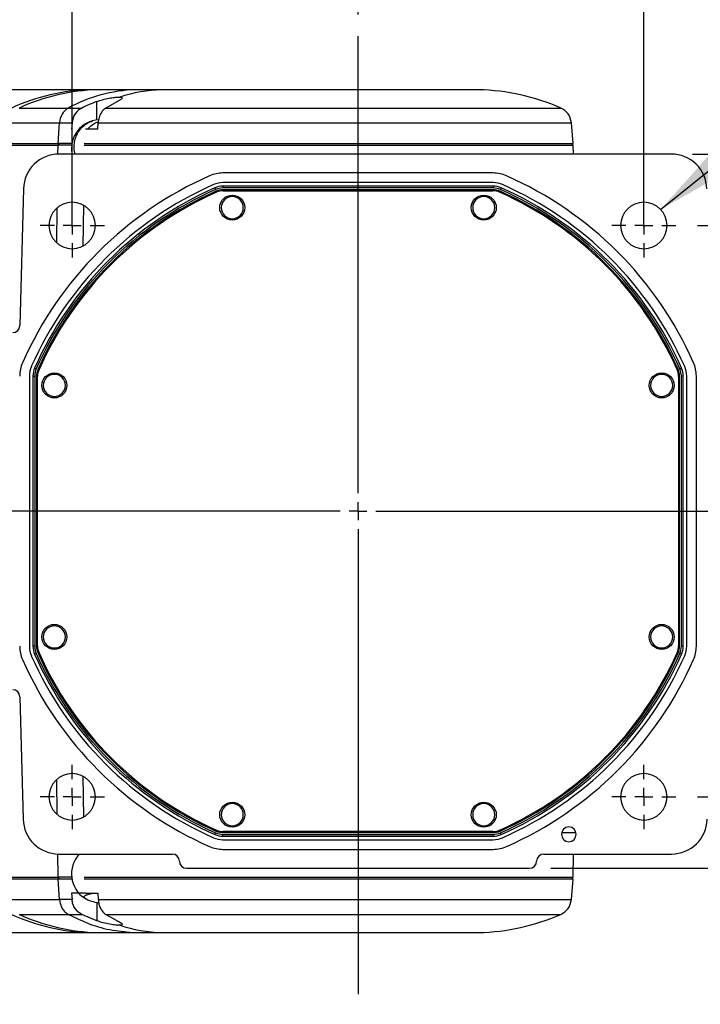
# Model space of a CAD drawing. Extents: x 0 to 841, y 0 to 594.
# Tile 15 of 142: x 323 to 354, y 39 to 85. Entities that reach past the tile are written whole.
import ezdxf

# ---------------------------------------------------------------- set-up
doc = ezdxf.new("R2010")
doc.units = 0
doc.layers.get('0').update_dxf_attribs({"linetype": 'CONTINUOUS'})
doc.styles.add('SLDTEXTSTYLE0', font='TXT', dxfattribs={"width": 0.75})
doc.styles.add('SLDTEXTSTYLE2', font='TXT', dxfattribs={"width": 0.7})
doc.styles.add('SLDTEXTSTYLE3', font='TXT', dxfattribs={"width": 0.6875})
doc.dimstyles.new('SLDDIMSTYLE0', dxfattribs={"dimtxt": 3.5, "dimasz": 3.556, "dimexe": 0, "dimexo": 0.0625, "dimgap": 0.875, "dimtad": 1, "dimlfac": 6, "dimrnd": 1e-09, "dimzin": 12, "dimtxsty": 'SLDTEXTSTYLE0', "dimsah": 1, "dimcen": 0.09, "dimazin": 3, "dimtfac": 1, "dimtmove": 0, "dimatfit": 3, "dimtolj": 1, "dimtzin": 12})
doc.dimstyles.new('SLDDIMSTYLE1', dxfattribs={"dimtxt": 3.5, "dimasz": 3.556, "dimexe": 0, "dimexo": 0.0625, "dimgap": 0.875, "dimtad": 1, "dimdec": 1, "dimlfac": 6, "dimrnd": 1e-09, "dimzin": 12, "dimtxsty": 'SLDTEXTSTYLE0', "dimsah": 1, "dimcen": 0.09, "dimazin": 3, "dimtfac": 1, "dimtdec": 1, "dimtofl": 0, "dimtmove": 0, "dimatfit": 3, "dimtolj": 1, "dimtzin": 12})
doc.dimstyles.new('SLDDIMSTYLE10', dxfattribs={"dimtxt": 3.5, "dimasz": 3.556, "dimexe": 0, "dimexo": 0.0625, "dimgap": 0.875, "dimtad": 1, "dimlfac": 6, "dimrnd": 1e-09, "dimzin": 12, "dimtxsty": 'SLDTEXTSTYLE0', "dimsah": 1, "dimcen": 0.09, "dimazin": 3, "dimtol": 1, "dimtp": 0.05, "dimtm": 0.05, "dimtfac": 1, "dimtofl": 0, "dimtmove": 0, "dimatfit": 3, "dimtolj": 1})
doc.dimstyles.new('SLDDIMSTYLE16', dxfattribs={"dimtxt": 3.5, "dimasz": 3.556, "dimexe": 0, "dimexo": 0.0625, "dimgap": 0.875, "dimtad": 1, "dimlfac": 2.5, "dimrnd": 1e-09, "dimzin": 12, "dimtxsty": 'SLDTEXTSTYLE0', "dimblk1": 'NONE', "dimblk2": 'NONE', "dimsah": 1, "dimcen": 0, "dimazin": 3, "dimtol": 1, "dimtp": 0.018, "dimtfac": 1, "dimtdec": 3, "dimtmove": 0, "dimatfit": 3, "dimtolj": 1})
doc.dimstyles.new('SLDDIMSTYLE17', dxfattribs={"dimtxt": 3.5, "dimasz": 3.556, "dimexe": 0, "dimexo": 0.0625, "dimgap": 0.875, "dimtad": 1, "dimlfac": 2.5, "dimrnd": 1e-09, "dimzin": 12, "dimtxsty": 'SLDTEXTSTYLE0', "dimblk1": 'NONE', "dimblk2": 'NONE', "dimsah": 1, "dimcen": 0, "dimazin": 3, "dimtol": 1, "dimtp": 0.012, "dimtfac": 1, "dimtdec": 3, "dimtmove": 0, "dimatfit": 3, "dimtolj": 1})
doc.dimstyles.new('SLDDIMSTYLE18', dxfattribs={"dimtxt": 3.5, "dimasz": 3.556, "dimexe": 0, "dimexo": 0.0625, "dimgap": 0.875, "dimtad": 1, "dimlfac": 2.5, "dimrnd": 1e-09, "dimzin": 12, "dimtxsty": 'SLDTEXTSTYLE0', "dimblk1": 'NONE', "dimblk2": 'NONE', "dimsah": 1, "dimcen": 0, "dimazin": 3, "dimtol": 1, "dimtp": 0.01, "dimtfac": 1, "dimtmove": 0, "dimatfit": 3, "dimtolj": 1})
doc.dimstyles.new('SLDDIMSTYLE2', dxfattribs={"dimtxt": 3.5, "dimasz": 3.556, "dimexe": 0, "dimexo": 0.0625, "dimgap": 0.875, "dimtad": 1, "dimlfac": 6, "dimrnd": 1e-09, "dimzin": 12, "dimtxsty": 'SLDTEXTSTYLE0', "dimsah": 1, "dimcen": 0.09, "dimazin": 3, "dimtfac": 1, "dimtofl": 0, "dimtmove": 0, "dimatfit": 3, "dimtolj": 1, "dimtzin": 12})
doc.dimstyles.new('SLDDIMSTYLE8', dxfattribs={"dimtxt": 0, "dimasz": 3.556, "dimexe": 0, "dimexo": 0.0625, "dimgap": 0, "dimtad": 0, "dimtih": 1, "dimtoh": 1, "dimdec": 0, "dimrnd": 1e-09, "dimzin": 0, "dimtxsty": 'STANDARD', "dimsah": 1, "dimcen": 0.09, "dimazin": 3, "dimtfac": 3.556, "dimtdec": 0, "dimtofl": 0, "dimtmove": 0, "dimatfit": 3, "dimtolj": 1, "dimtzin": 0})

# ---------------------------------------------------------------- blocks, each defined once
blk = doc.blocks.new('_D_55')
at = {"color": 7, "linetype": 'CONTINUOUS'}
for p, q in [((324.971, 75.22), (324.971, 95.661)), ((351.638, 75.22), (351.638, 95.661)), ((324.971, 94.661), (351.638, 94.661))]:
    blk.add_line(p, q, dxfattribs=at)
for points in [[(324.971, 94.661), (328.527, 94.28), (328.527, 95.042)], [(351.638, 94.661), (348.082, 95.042), (348.082, 94.28)]]:
    blk.add_solid(points, dxfattribs=at)
at = {"color": 7, "linetype": 'CONTINUOUS', "insert": (334.18, 99.172, 101.892), "char_height": 3.5, "attachment_point": 1, "style": 'SLDTEXTSTYLE0'}
blk.add_mtext('160', dxfattribs=at)
blk = doc.blocks.new('_D_56')
at = {"color": 7, "linetype": 'CONTINUOUS'}
for p, q in [((321.638, 70.97), (321.638, 95.661)), ((324.971, 77.803), (324.971, 95.661)), ((321.638, 94.661), (314.005, 94.661)), ((321.638, 94.661), (324.971, 94.661)), ((324.971, 94.661), (331.321, 94.661))]:
    blk.add_line(p, q, dxfattribs=at)
for points in [[(321.638, 94.661), (318.082, 95.042), (318.082, 94.28)], [(324.971, 94.661), (328.527, 94.28), (328.527, 95.042)]]:
    blk.add_solid(points, dxfattribs=at)
at = {"color": 7, "linetype": 'CONTINUOUS', "insert": (314.005, 99.172, 101.892), "char_height": 3.5, "attachment_point": 1, "style": 'SLDTEXTSTYLE0'}
blk.add_mtext('20', dxfattribs=at)
blk = doc.blocks.new('_D_57')
at = {"color": 7, "linetype": 'CONTINUOUS'}
for p, q in [((321.638, 70.97), (321.638, 87.033)), ((338.304, 85.142), (338.304, 87.033)), ((321.638, 86.033), (300.428, 86.033)), ((321.638, 86.033), (338.304, 86.033))]:
    blk.add_line(p, q, dxfattribs=at)
for points in [[(321.638, 86.033), (325.194, 85.652), (325.194, 86.414)], [(338.304, 86.033), (334.748, 86.414), (334.748, 85.652)]]:
    blk.add_solid(points, dxfattribs=at)
at = {"color": 7, "linetype": 'CONTINUOUS', "char_height": 3.5, "attachment_point": 1, "style": 'SLDTEXTSTYLE0'}
for s, insert in [('100', (300.428, 90.545, 101.892)), ('±0.05', (309.499, 90.545, 101.892))]:
    blk.add_mtext(s, dxfattribs=dict(at, insert=insert))
blk = doc.blocks.new('_D_58')
at = {"color": 7, "linetype": 'CONTINUOUS'}
for p, q in [((321.638, 70.97), (321.638, 104.337)), ((355.451, 70.115), (355.451, 104.337)), ((321.638, 103.337), (355.451, 103.337))]:
    blk.add_line(p, q, dxfattribs=at)
for points in [[(321.638, 103.337), (325.194, 102.956), (325.194, 103.718)], [(355.451, 103.337), (351.895, 103.718), (351.895, 102.956)]]:
    blk.add_solid(points, dxfattribs=at)
at = {"color": 7, "linetype": 'CONTINUOUS', "insert": (333.554, 107.849, 101.892), "char_height": 3.5, "attachment_point": 1, "style": 'SLDTEXTSTYLE0'}
blk.add_mtext('204.9', dxfattribs=at)
blk = doc.blocks.new('_D_59')
at = {"color": 7, "linetype": 'CONTINUOUS'}
for p, q in [((353.911, 78.636), (409.249, 78.636)), ((408.249, 78.636), (408.249, 45.303)), ((347.304, 45.303), (409.249, 45.303))]:
    blk.add_line(p, q, dxfattribs=at)
for points in [[(408.249, 78.636), (407.868, 75.08), (408.63, 75.08)], [(408.249, 45.303), (408.63, 48.859), (407.868, 48.859)]]:
    blk.add_solid(points, dxfattribs=at)
at = {"color": 7, "linetype": 'CONTINUOUS', "insert": (403.737, 57.407, 101.892), "char_height": 3.5, "attachment_point": 1, "rotation": 90, "style": 'SLDTEXTSTYLE0'}
blk.add_mtext('200', dxfattribs=at)
blk = doc.blocks.new('_D_60')
at = {"color": 7, "linetype": 'CONTINUOUS'}
for p, q in [((354.138, 75.303), (403.269, 75.303)), ((402.269, 75.303), (402.269, 48.636)), ((354.138, 48.636), (403.269, 48.636))]:
    blk.add_line(p, q, dxfattribs=at)
for points in [[(402.269, 75.303), (401.888, 71.747), (402.65, 71.747)], [(402.269, 48.636), (402.65, 52.192), (401.888, 52.192)]]:
    blk.add_solid(points, dxfattribs=at)
at = {"color": 7, "linetype": 'CONTINUOUS', "insert": (397.757, 57.407, 101.892), "char_height": 3.5, "attachment_point": 1, "rotation": 90, "style": 'SLDTEXTSTYLE0'}
blk.add_mtext('160', dxfattribs=at)
blk = doc.blocks.new('_D_61')
at = {"color": 7, "linetype": 'CONTINUOUS'}
for p, q in [((399.388, 48.636), (399.388, 54.986)), ((354.138, 48.636), (400.388, 48.636)), ((399.388, 45.303), (399.388, 48.636)), ((347.304, 45.303), (400.388, 45.303)), ((399.388, 45.303), (399.388, 35.688))]:
    blk.add_line(p, q, dxfattribs=at)
for points in [[(399.388, 48.636), (399.769, 52.192), (399.007, 52.192)], [(399.388, 45.303), (399.007, 41.747), (399.769, 41.747)]]:
    blk.add_solid(points, dxfattribs=at)
at = {"color": 7, "linetype": 'CONTINUOUS', "insert": (394.876, 35.688, 101.892), "char_height": 3.5, "attachment_point": 1, "rotation": 90, "style": 'SLDTEXTSTYLE0'}
blk.add_mtext('20', dxfattribs=at)
blk = doc.blocks.new('_D_62')
at = {"color": 7, "linetype": 'CONTINUOUS'}
for p, q in [((390.149, 61.97), (395.388, 61.97)), ((394.388, 61.97), (394.388, 45.303)), ((347.304, 45.303), (395.388, 45.303)), ((394.388, 45.303), (394.388, 21.17))]:
    blk.add_line(p, q, dxfattribs=at)
for points in [[(394.388, 61.97), (394.007, 58.414), (394.769, 58.414)], [(394.388, 45.303), (394.769, 48.859), (394.007, 48.859)]]:
    blk.add_solid(points, dxfattribs=at)
at = {"color": 7, "linetype": 'CONTINUOUS', "char_height": 3.5, "attachment_point": 1, "rotation": 90, "style": 'SLDTEXTSTYLE0'}
for s, insert in [('±0.05', (389.876, 30.241, 101.892)), ('100', (389.876, 21.17, 101.892))]:
    blk.add_mtext(s, dxfattribs=dict(at, insert=insert))
blk = doc.blocks.new('SW_CENTERMARKSYMBOL_24')
at = {"color": 0, "linetype": 'CONTINUOUS'}
for p, q in [((0, 0.833), (0, 1.5)), ((-0.833, 0), (-1.5, 0)), ((0, 0), (-0.417, 0)), ((0, 0), (0, 0.417)), ((0, 0), (0, -0.417)), ((0, 0), (0.417, 0)), ((0.833, 0), (1.5, 0)), ((0, -0.833), (0, -1.5))]:
    blk.add_line(p, q, dxfattribs=at)
blk = doc.blocks.new('SW_CENTERMARKSYMBOL_25')
at = {"color": 0, "linetype": 'CONTINUOUS'}
for p, q in [((0, 0.833), (0, 1.5)), ((-0.833, 0), (-1.5, 0)), ((0, 0), (-0.417, 0)), ((0, 0), (0, 0.417)), ((0, 0), (0, -0.417)), ((0, 0), (0.417, 0)), ((0.833, 0), (1.5, 0)), ((0, -0.833), (0, -1.5))]:
    blk.add_line(p, q, dxfattribs=at)
blk = doc.blocks.new('SW_CENTERMARKSYMBOL_26')
at = {"color": 0, "linetype": 'CONTINUOUS'}
for p, q in [((0, 0.833), (0, 1.5)), ((-0.833, 0), (-1.5, 0)), ((0, 0), (-0.417, 0)), ((0, 0), (0, 0.417)), ((0, 0), (0, -0.417)), ((0, 0), (0.417, 0)), ((0.833, 0), (1.5, 0)), ((0, -0.833), (0, -1.5))]:
    blk.add_line(p, q, dxfattribs=at)
blk = doc.blocks.new('SW_CENTERMARKSYMBOL_27')
at = {"color": 0, "linetype": 'CONTINUOUS'}
for p, q in [((0, 0.833), (0, 1.5)), ((-0.833, 0), (-1.5, 0)), ((0, 0), (-0.417, 0)), ((0, 0), (0, 0.417)), ((0, 0), (0, -0.417)), ((0, 0), (0.417, 0)), ((0.833, 0), (1.5, 0)), ((0, -0.833), (0, -1.5))]:
    blk.add_line(p, q, dxfattribs=at)
blk = doc.blocks.new('SW_CENTERMARKSYMBOL_28')
at = {"color": 0, "linetype": 'CONTINUOUS'}
for p, q in [((0, 0.833), (0, 22.173)), ((-0.833, 0), (-141.897, 0)), ((0, 0), (-0.417, 0)), ((0, 0), (0, 0.417)), ((0, 0), (0, -0.417)), ((0, 0), (0.417, 0)), ((0.833, 0), (50.845, 0)), ((0, -0.833), (0, -22.535))]:
    blk.add_line(p, q, dxfattribs=at)
blk = doc.blocks.new('_D_70')
at = {"color": 7, "linetype": 'CONTINUOUS'}
for centre, start, end in [((568.276, 493.681), 153.4349, 206.5651), ((564.64, 493.681), 333.4349, 26.5651)]:
    blk.add_arc(centre, 10.12, start, end, dxfattribs=at)
at = {"color": 7, "linetype": 'CONTINUOUS', "char_height": 3.5, "attachment_point": 1}
for s, insert, style in [('0.018', (562.054, 498.192, -108.66), 'SLDTEXTSTYLE0'), ('+', (559.225, 498.192, -108.66), 'SLDTEXTSTYLE0'), ('depth 3', (576.072, 493.72, -108.66), 'SLDTEXTSTYLE0'), ('%%c', (539.345, 493.667, -108.66), 'SLDTEXTSTYLE0'), ('12 H7', (544.623, 493.72, -108.66), 'SLDTEXTSTYLE2'), ('0', (562.054, 493.667, -108.66), 'SLDTEXTSTYLE0')]:
    blk.add_mtext(s, dxfattribs=dict(at, insert=insert, style=style))
blk = doc.blocks.new('_NONE')
blk = doc.blocks.new('_D_71')
at = {"color": 7, "linetype": 'CONTINUOUS'}
for centre, start, end in [((561.062, 536.749), 153.4349, 206.5651), ((557.426, 536.749), 333.4349, 26.5651)]:
    blk.add_arc(centre, 10.12, start, end, dxfattribs=at)
at = {"color": 7, "linetype": 'CONTINUOUS', "char_height": 3.5, "attachment_point": 1}
for s, insert, style in [('0.012', (554.839, 541.26, -108.66), 'SLDTEXTSTYLE0'), ('+', (552.01, 541.26, -108.66), 'SLDTEXTSTYLE0'), ('%%c', (534.716, 536.735, -108.66), 'SLDTEXTSTYLE0'), ('4 H7', (539.995, 536.788, -108.66), 'SLDTEXTSTYLE3'), ('0', (554.839, 536.735, -108.66), 'SLDTEXTSTYLE0'), ('depth 4', (568.858, 536.788, -108.66), 'SLDTEXTSTYLE0')]:
    blk.add_mtext(s, dxfattribs=dict(at, insert=insert, style=style))
blk = doc.blocks.new('_D_72')
at = {"color": 7, "linetype": 'CONTINUOUS'}
for centre, start, end in [((561.427, 563.816), 153.4349, 206.5651), ((555.205, 563.816), 333.4349, 26.5651)]:
    blk.add_arc(centre, 10.12, start, end, dxfattribs=at)
at = {"color": 7, "linetype": 'CONTINUOUS', "char_height": 3.5, "attachment_point": 1}
for s, insert, style in [('0.01', (555.205, 568.328, -108.66), 'SLDTEXTSTYLE0'), ('+', (552.375, 568.328, -108.66), 'SLDTEXTSTYLE0'), ('2x', (530.254, 563.855, -108.66), 'SLDTEXTSTYLE0'), ('%%c', (535.081, 563.802, -108.66), 'SLDTEXTSTYLE0'), ('3 H7', (540.36, 563.855, -108.66), 'SLDTEXTSTYLE3'), ('0', (555.205, 563.802, -108.66), 'SLDTEXTSTYLE0'), ('depth 5', (566.637, 563.855, -108.66), 'SLDTEXTSTYLE0')]:
    blk.add_mtext(s, dxfattribs=dict(at, insert=insert, style=style))

msp = doc.modelspace()

# ---------------------------------------------------------------- linework, layer by layer
at = {"color": 7, "linetype": 'CONTINUOUS'}
for p, q in [((326.181, 81.6365), (325.8301, 81.6365)), ((329.1493, 81.6365), (327.9273, 81.6365)), ((343.9288, 81.6365), (329.1493, 81.6365)), ((327.057, 81.0759), (326.5343, 80.7852)), ((322.495, 80.7852), (324.7863, 80.7852)), ((324.7863, 80.7852), (325.4164, 80.7852)), ((322.0208, 80.0956), (324.3822, 80.0956)), ((324.3135, 79.1365), (324.3822, 80.0956)), ((324.3822, 80.0956), (324.9624, 80.0956)), ((324.9624, 80.0956), (324.9388, 79.8031)), ((326.1656, 79.8031), (326.1838, 80.0956)), ((348.3405, 79.1365), (348.2566, 80.0956)), ((326.1656, 79.8031), (325.5832, 79.8031)), ((321.9388, 79.0531), (324.3123, 79.0531)), ((321.9402, 79.1365), (324.3135, 79.1365)), ((324.3123, 79.0531), (324.3805, 79.1365)), ((324.9442, 79.0531), (324.3123, 79.0531)), ((324.9565, 79.1365), (324.3135, 79.1365)), ((325.5342, 79.0531), (348.342, 79.0531)), ((325.5354, 79.1365), (348.3405, 79.1365)), ((348.342, 79.0531), (348.2587, 79.1365)), ((348.3493, 78.6365), (348.342, 79.0531)), ((352.911, 78.6365), (324.3644, 78.6365)), ((344.6114, 77.7531), (331.9974, 77.7531)), ((344.6114, 77.3031), (331.9974, 77.3031)), ((322.6983, 77.0134), (322.5311, 70.6277)), ((331.6264, 77.058), (331.6602, 76.9818)), ((331.6972, 76.8524), (331.6769, 76.8981)), ((344.6114, 77.1365), (331.9974, 77.1365)), ((331.9974, 77.1365), (331.9974, 77.0531)), ((344.6114, 77.0531), (331.9974, 77.0531)), ((332.0151, 76.9198), (332.0151, 76.9698)), ((344.5937, 76.9698), (332.0151, 76.9698)), ((332.0151, 76.9198), (344.5937, 76.9198)), ((344.5937, 76.9198), (344.5937, 76.9698)), ((344.6114, 77.1365), (344.6114, 77.0531)), ((344.9116, 76.8524), (344.9318, 76.8981)), ((344.9824, 77.058), (344.9486, 76.9818)), ((323.2162, 68.6478), (323.2924, 68.614)), ((323.4218, 68.577), (323.3761, 68.5973)), ((353.187, 68.577), (353.2327, 68.5973)), ((353.3926, 68.6478), (353.3164, 68.614)), ((322.9711, 68.2768), (322.9711, 55.6628)), ((323.1377, 68.2768), (323.1377, 55.6628)), ((323.1377, 68.2768), (323.2211, 68.2768)), ((323.2211, 68.2768), (323.2211, 55.6628)), ((323.3544, 68.2591), (323.3044, 68.2591)), ((323.3044, 68.2591), (323.3044, 55.6805)), ((323.3544, 55.6805), (323.3544, 68.2591)), ((353.2544, 68.2591), (353.2544, 55.6805)), ((353.2544, 68.2591), (353.3044, 68.2591)), ((353.3044, 55.6805), (353.3044, 68.2591)), ((353.3877, 55.6628), (353.3877, 68.2768)), ((353.4711, 68.2768), (353.3877, 68.2768)), ((353.4711, 55.6628), (353.4711, 68.2768)), ((353.6377, 55.6628), (353.6377, 68.2768)), ((354.0877, 55.6628), (354.0877, 68.2768)), ((323.2211, 55.6628), (323.1377, 55.6628)), ((323.3044, 55.6805), (323.3544, 55.6805)), ((353.2544, 55.6805), (353.3044, 55.6805)), ((353.4711, 55.6628), (353.3877, 55.6628)), ((323.2162, 55.2918), (323.2924, 55.3256)), ((323.4218, 55.3626), (323.3761, 55.3424)), ((353.187, 55.3626), (353.2327, 55.3424)), ((353.3926, 55.2918), (353.3164, 55.3256)), ((322.5311, 53.3119), (322.6809, 47.5928)), ((331.6264, 46.8816), (331.6602, 46.9578)), ((331.6972, 47.0872), (331.6769, 47.0415)), ((331.9974, 46.8031), (331.9974, 46.8865)), ((331.9974, 46.8865), (344.6114, 46.8865)), ((344.5937, 47.0198), (332.0151, 47.0198)), ((332.0151, 47.0198), (332.0151, 46.9698)), ((332.0151, 46.9698), (344.5937, 46.9698)), ((344.5937, 47.0198), (344.5937, 46.9698)), ((344.6114, 46.8031), (344.6114, 46.8865)), ((344.9116, 47.0872), (344.9318, 47.0415)), ((344.9824, 46.8816), (344.9486, 46.9578)), ((347.8035, 46.9698), (348.472, 46.9698)), ((331.9974, 46.8031), (344.6114, 46.8031)), ((331.9974, 46.6365), (344.6114, 46.6365)), ((324.347, 45.9698), (329.6377, 45.9698)), ((331.9974, 46.1865), (344.6114, 46.1865)), ((346.9711, 45.9698), (352.9285, 45.9698)), ((348.342, 44.8865), (348.3609, 45.9698)), ((330.3044, 45.3031), (346.3044, 45.3031)), ((321.9388, 44.8865), (324.3123, 44.8865)), ((324.9442, 44.8865), (324.3123, 44.8865)), ((324.3805, 44.8031), (324.3123, 44.8865)), ((324.9565, 44.8031), (324.3135, 44.8031)), ((324.3822, 43.844), (324.3135, 44.8031)), ((325.5342, 44.8865), (348.342, 44.8865)), ((348.2566, 43.844), (348.3406, 44.8034)), ((348.2584, 44.8028), (348.342, 44.8865)), ((325.5832, 44.1365), (324.9388, 44.1365)), ((324.9388, 44.1365), (324.9624, 43.844)), ((325.5832, 44.1365), (326.1656, 44.1365)), ((326.1656, 44.1365), (326.1838, 43.844)), ((322.0208, 43.844), (324.3822, 43.844)), ((324.9624, 43.844), (324.3822, 43.844)), ((322.495, 43.1544), (324.7863, 43.1544)), ((324.7863, 43.1544), (325.4164, 43.1544)), ((326.1155, 42.8551), (325.4164, 43.1544)), ((326.5343, 43.1544), (327.057, 42.8637)), ((325.8301, 42.3031), (326.181, 42.3031)), ((327.9273, 42.3031), (329.1493, 42.3031))]:
    msp.add_line(p, q, dxfattribs=at)
at = {"color": 8, "linetype": 'CONTINUOUS'}
for p, q in [((326.1155, 80.2259), (326.1155, 81.0845)), ((326.5343, 80.7852), (347.7633, 80.7852)), ((326.1838, 80.0956), (348.2566, 80.0956)), ((324.3063, 78.6351), (324.3123, 79.0531)), ((324.2472, 74.4986), (324.2702, 76.1099)), ((325.4941, 76.2518), (325.4668, 74.3399)), ((324.2704, 47.8181), (324.2473, 49.4275)), ((325.4668, 49.5997), (325.4941, 47.6878)), ((324.3123, 44.8865), (324.2967, 45.9793)), ((326.1155, 43.7138), (326.1155, 42.8551)), ((326.1838, 43.844), (348.2566, 43.844)), ((326.5343, 43.1544), (347.7633, 43.1544))]:
    msp.add_line(p, q, dxfattribs=at)
msp.add_lwpolyline([(325.9585, 44.1365), (325.8131, 44.1017), (325.6906, 44.0671), (325.6405, 44.0506), (325.6183, 44.0426), (325.6079, 44.0387), (325.6029, 44.0367), (325.6005, 44.0357), (325.5993, 44.0353), (325.5987, 44.035), (325.5984, 44.0349), (325.5982, 44.0348), (325.5981, 44.0348), (325.5981, 44.0348), (325.5981, 44.0348), (325.5981, 44.0348), (325.5981, 44.0348), (325.5981, 44.0348), (325.5981, 44.0348), (325.5981, 44.0348), (325.5822, 44.0278), (325.5126, 43.9735), (325.5437, 43.9194)], dxfattribs=at)
at = {"color": 7, "linetype": 'CONTINUOUS'}
for centre in [(332.4366, 76.136), (344.1722, 76.136), (324.1382, 67.8376), (352.4705, 67.8376), (324.1382, 56.102), (352.4705, 56.102), (332.4366, 47.8037), (344.1722, 47.8037)]:
    msp.add_circle(centre, 0.5833, dxfattribs=at)
for centre, radius, start, end in [((326.0364, 72.3372), 9.3016, 91.27111, 114.73711), ((326.3873, 72.3372), 9.3016, 91.27111, 114.73711), ((328.1312, 74.6635), 6.976, 91.67472, 118.65215), ((329.329, 74.8167), 6.8221, 91.50997, 108.2577), ((343.7211, 71.6386), 10, 66.15737, 88.80957), ((325.2223, 80.0665), 0.8406, 121.24489, 178.01499), ((347.4265, 80.023), 0.8333, 5, 66.15737), ((326.2689, 78.9014), 1.3333, 92.77896, 191.45972), ((324.3644, 76.9698), 1.6667, 90, 178.5), ((352.911, 76.9698), 1.6667, 1.5, 90), ((331.9974, 76.2198), 1.5333, 90, 113.87389), ((344.6114, 76.2198), 1.5333, 66.12611, 90), ((338.3044, 61.9698), 17.1167, 113.87389, 156.12611), ((338.3044, 61.9698), 16.6667, 113.87389, 156.12611), ((331.9974, 76.2198), 1.0833, 90, 113.87389), ((344.6114, 76.2198), 1.0833, 66.12611, 90), ((338.3044, 61.9698), 16.6667, 23.87389, 66.12611), ((338.3044, 61.9698), 17.1167, 23.87389, 66.12611), ((338.3044, 61.9698), 16.5, 113.87389, 156.12611), ((338.3044, 61.9698), 16.4167, 113.87389, 156.12611), ((338.3044, 61.9698), 16.3333, 113.93893, 156.06107), ((338.3044, 61.9698), 16.2833, 113.93893, 156.06107), ((331.9974, 76.2198), 0.9167, 90, 113.87389), ((331.9974, 76.2198), 0.8333, 90, 113.87389), ((332.0151, 76.1365), 0.8333, 90, 113.93893), ((332.0151, 76.1365), 0.7833, 90, 113.93893), ((344.5937, 76.1365), 0.8333, 66.06107, 90), ((344.5937, 76.1365), 0.7833, 66.06107, 90), ((344.6114, 76.2198), 0.9167, 66.12611, 90), ((344.6114, 76.2198), 0.8333, 66.12611, 90), ((338.3044, 61.9698), 16.2833, 23.93893, 66.06107), ((338.3044, 61.9698), 16.3333, 23.93893, 66.06107), ((338.3044, 61.9698), 16.4167, 23.87389, 66.12611), ((338.3044, 61.9698), 16.5, 23.87389, 66.12611), ((324.9711, 75.3031), 1.0833, 90, 270), ((324.9711, 75.3031), 1.0833, 270, 90), ((332.4366, 76.136), 0.5167, 90, 270), ((332.4366, 76.136), 0.5167, 270, 90), ((344.1722, 76.136), 0.5167, 90, 270), ((344.1722, 76.136), 0.5167, 270, 90), ((351.6377, 75.3031), 1.0833, 90, 270), ((351.6377, 75.3031), 1.0833, 270, 90), ((322.1979, 70.6365), 0.3333, 270, 358.5), ((324.0544, 68.2768), 1.5333, 156.12611, 180), ((324.0544, 68.2768), 1.0833, 156.12611, 180), ((324.0544, 68.2768), 0.9167, 156.12611, 180), ((324.0544, 68.2768), 0.8333, 156.12611, 180), ((324.1377, 68.2591), 0.8333, 156.06107, 180), ((324.1377, 68.2591), 0.7833, 156.06107, 180), ((352.4711, 68.2591), 0.7833, 360, 23.93893), ((352.4711, 68.2591), 0.8333, 0, 23.93893), ((352.5544, 68.2768), 0.8333, 0, 23.87389), ((352.5544, 68.2768), 0.9167, 0, 23.87389), ((352.5544, 68.2768), 1.0833, 0, 23.87389), ((352.5544, 68.2768), 1.5333, 0, 23.87389), ((324.1382, 67.8376), 0.5167, 90, 270), ((324.1382, 67.8376), 0.5167, 270, 90), ((352.4705, 67.8376), 0.5167, 90, 270), ((352.4705, 67.8376), 0.5167, 270, 90), ((324.1382, 56.102), 0.5167, 90, 270), ((324.1382, 56.102), 0.5167, 270, 90), ((352.4705, 56.102), 0.5167, 90, 270), ((352.4705, 56.102), 0.5167, 270, 90), ((324.0544, 55.6628), 1.5333, 180, 203.87389), ((324.0544, 55.6628), 1.0833, 180, 203.87389), ((324.0544, 55.6628), 0.9167, 180, 203.87389), ((324.0544, 55.6628), 0.8333, 180, 203.87389), ((324.1377, 55.6805), 0.8333, 180, 203.93893), ((324.1377, 55.6805), 0.7833, 180, 203.93893), ((352.4711, 55.6805), 0.7833, 336.06107, 360), ((352.4711, 55.6805), 0.8333, 336.06107, 0), ((352.5544, 55.6628), 0.8333, 336.12611, 0), ((352.5544, 55.6628), 0.9167, 336.12611, 0), ((352.5544, 55.6628), 1.0833, 336.12611, 0), ((352.5544, 55.6628), 1.5333, 336.12611, 0), ((338.3044, 61.9698), 16.6667, 203.87389, 246.12611), ((338.3044, 61.9698), 16.5, 203.87389, 246.12611), ((338.3044, 61.9698), 16.4167, 203.87389, 246.12611), ((338.3044, 61.9698), 16.3333, 203.93893, 246.06107), ((338.3044, 61.9698), 16.2833, 203.93893, 246.06107), ((338.3044, 61.9698), 16.2833, 293.93893, 336.06107), ((338.3044, 61.9698), 16.3333, 293.93893, 336.06107), ((338.3044, 61.9698), 16.4167, 293.87389, 336.12611), ((338.3044, 61.9698), 16.5, 293.87389, 336.12611), ((338.3044, 61.9698), 16.6667, 293.87389, 336.12611), ((338.3044, 61.9698), 17.1167, 203.87389, 246.12611), ((338.3044, 61.9698), 17.1167, 293.87389, 336.12611), ((322.1979, 53.3031), 0.3333, 1.5, 90), ((324.9711, 48.6365), 1.0833, 90, 270), ((324.9711, 48.6365), 1.0833, 270, 90), ((351.6377, 48.6365), 1.0833, 90, 270), ((351.6377, 48.6365), 1.0833, 270, 90), ((332.4366, 47.8037), 0.5167, 90, 270), ((332.4366, 47.8037), 0.5167, 270, 90), ((344.1722, 47.8037), 0.5167, 90, 270), ((344.1722, 47.8037), 0.5167, 270, 90), ((324.347, 47.6365), 1.6667, 181.5, 270), ((352.9285, 47.6365), 1.6667, 270, 358.5), ((331.9974, 47.7198), 0.9167, 246.12611, 270), ((331.9974, 47.7198), 0.8333, 246.12611, 270), ((332.0151, 47.8031), 0.8333, 246.06107, 270), ((332.0151, 47.8031), 0.7833, 246.06107, 270), ((344.5937, 47.8031), 0.7833, 270, 293.93893), ((344.5937, 47.8031), 0.8333, 270, 293.93893), ((344.6114, 47.7198), 0.8333, 270, 293.87389), ((344.6114, 47.7198), 0.9167, 270, 293.87389), ((348.1377, 46.8865), 0.3445, 90, 270), ((348.1377, 46.8865), 0.3445, 270, 90), ((331.9974, 47.7198), 1.0833, 246.12611, 270), ((344.6114, 47.7198), 1.0833, 270, 293.87389), ((329.6377, 45.6365), 0.3333, 0, 90), ((331.9974, 47.7198), 1.5333, 246.12611, 270), ((344.6114, 47.7198), 1.5333, 270, 293.87389), ((346.9711, 45.6365), 0.3333, 90, 180), ((326.2689, 45.0382), 1.3333, 137.44318, 237.04859), ((330.3044, 45.6365), 0.3333, 180, 270), ((346.3044, 45.6365), 0.3333, 270, 0), ((326.2689, 45.0382), 1.3333, 237.04859, 267.01985), ((347.4265, 43.9166), 0.8333, 293.84263, 355), ((326.0364, 51.6024), 9.3016, 245.26289, 268.72889), ((326.3873, 51.6024), 9.3016, 245.26289, 268.72889), ((343.7211, 52.301), 10, 271.18894, 293.84263), ((329.329, 49.1229), 6.8221, 251.7423, 268.49003)]:
    msp.add_arc(centre, radius, start, end, dxfattribs=at)
for centre, major_axis, start_param, end_param in [((329.1364, 71.6386), (0, 10), 0.3344525, 0.4161323), ((325.7264, 80.023), (0, 0.8333), 0.4161323, 1.4835299)]:
    msp.add_ellipse(centre, major_axis=major_axis, ratio=0.920289, start_param=start_param, end_param=end_param, dxfattribs=at)
for points, knots in [([(325.8301, 81.6365), (325.6645, 81.6365), (325.3332, 81.6365), (324.6535, 81.6365), (323.8477, 81.6365), (322.907, 81.6365), (321.8523, 81.6365), (321.0553, 81.6365), (320.6568, 81.6365)], [0, 0, 0, 0, 0.1666383, 0.3333594, 0.5000001, 0.6666323, 0.8333575, 1, 1, 1, 1]), ([(327.9273, 81.6365), (327.6801, 81.6365), (327.1854, 81.6365), (326.5985, 81.6365), (326.3201, 81.6365), (326.181, 81.6365)], [0, 0, 0, 0, 0.333253, 0.6667364, 1, 1, 1, 1]), ([(326.1155, 81.0845), (326.2055, 81.1155), (326.3856, 81.1776), (326.6806, 81.2447), (326.9436, 81.2857), (327.1082, 81.2978), (327.1742, 81.2959), (327.1917, 81.2954)], [0, 0, 0, 0, 0.23663579, 0.47363876, 0.70157015, 0.92099288, 1, 1, 1, 1]), ([(327.1917, 81.2954), (327.2295, 81.2907), (327.2894, 81.2832), (327.3094, 81.2474), (327.2682, 81.1945), (327.1622, 81.1289), (327.0787, 81.0869), (327.057, 81.0759)], [0, 0, 0, 0, 0.24559244, 0.39027222, 0.64975416, 0.9088589, 1, 1, 1, 1]), ([(326.5343, 80.7852), (326.476, 80.7389), (326.3594, 80.6463), (326.2388, 80.4139), (326.1929, 80.2185), (326.1849, 80.1107), (326.1838, 80.0956)], [0, 0, 0, 0, 0.3166453, 0.6333353, 0.9488965, 1, 1, 1, 1]), ([(325.1031, 78.6365), (325.0973, 78.6569), (325.0656, 78.7685), (325.0587, 78.9659), (325.0783, 79.2157), (325.1437, 79.4475), (325.2737, 79.7188), (325.4564, 79.9317), (325.6969, 80.0991), (325.8454, 80.1546), (325.9188, 80.182)], [0, 0, 0, 0, 0.0240489, 0.1313982, 0.2508699, 0.3790282, 0.5101289, 0.7597495, 0.8814086, 1, 1, 1, 1]), ([(324.3135, 44.8031), (323.9774, 44.8031), (323.3052, 44.8031), (322.5076, 44.8031), (322.1293, 44.8031), (321.9402, 44.8031)], [0, 0, 0, 0, 0.3333334, 0.6666668, 1, 1, 1, 1]), ([(348.3405, 44.8031), (348.3271, 44.8031), (348.3003, 44.8031), (348.0839, 44.8031), (347.741, 44.8031), (347.2629, 44.8031), (346.6583, 44.8031), (345.9328, 44.8031), (345.0949, 44.8031), (344.1538, 44.8031), (343.12, 44.8031), (342.0048, 44.8031), (340.8208, 44.8031), (339.5811, 44.8031), (338.2994, 44.8031), (336.99, 44.8031), (335.6674, 44.8031), (334.3463, 44.8031), (333.0415, 44.8031), (331.7673, 44.8031), (330.538, 44.8031), (329.3673, 44.8031), (328.2675, 44.8031), (327.2536, 44.8031), (326.3266, 44.8031), (325.7991, 44.8031), (325.5354, 44.8031)], [0, 0, 0, 0, 0.0416667, 0.0833333, 0.1250001, 0.1666667, 0.2083333, 0.25, 0.2916667, 0.3333334, 0.3750001, 0.4166667, 0.4583334, 0.5, 0.5416667, 0.5833333, 0.625, 0.6666667, 0.7083333, 0.75, 0.7916666, 0.8333333, 0.8750001, 0.9166667, 0.9583334, 1, 1, 1, 1]), ([(324.3822, 43.844), (324.3922, 43.7706), (324.4121, 43.6238), (324.5012, 43.4267), (324.6253, 43.26), (324.7326, 43.1896), (324.7863, 43.1544)], [0, 0, 0, 0, 0.2499994, 0.5000001, 0.7499995, 1, 1, 1, 1]), ([(325.4164, 43.1544), (325.3531, 43.1916), (325.2332, 43.2622), (325.0942, 43.4301), (324.9957, 43.6241), (324.9734, 43.7716), (324.9624, 43.844)], [0, 0, 0, 0, 0.2643094, 0.5003854, 0.7546383, 1, 1, 1, 1]), ([(326.1838, 43.844), (326.1923, 43.7713), (326.2095, 43.6245), (326.2858, 43.4295), (326.3931, 43.2617), (326.4861, 43.191), (326.5343, 43.1544)], [0, 0, 0, 0, 0.2470264, 0.4992837, 0.7406586, 1, 1, 1, 1]), ([(324.7863, 43.1544), (325.121, 42.9928), (325.7904, 42.6696), (326.8496, 42.3825), (327.5681, 42.3296), (327.9273, 42.3031)], [0, 0, 0, 0, 0.33333325, 0.66666628, 1, 1, 1, 1]), ([(327.1917, 42.6442), (327.1315, 42.6446), (327.0105, 42.6453), (326.7291, 42.6856), (326.4123, 42.7539), (326.2157, 42.8209), (326.1155, 42.8551)], [0, 0, 0, 0, 0.24210046, 0.48647614, 0.73816143, 1, 1, 1, 1]), ([(327.057, 42.8637), (327.1178, 42.8318), (327.2344, 42.7706), (327.3076, 42.7031), (327.3023, 42.658), (327.2283, 42.6488), (327.1917, 42.6442)], [0, 0, 0, 0, 0.2704594, 0.5187997, 0.7620921, 1, 1, 1, 1]), ([(320.6568, 42.3031), (321.0552, 42.3031), (321.8522, 42.3031), (322.907, 42.3031), (323.8477, 42.3031), (324.6535, 42.3031), (325.3332, 42.3031), (325.6645, 42.3031), (325.8301, 42.3031)], [0, 0, 0, 0, 0.1666385, 0.3333596, 0.4999999, 0.6666325, 0.8333576, 1, 1, 1, 1]), ([(326.181, 42.3031), (326.3201, 42.3031), (326.5985, 42.3031), (327.1853, 42.3031), (327.6801, 42.3031), (327.9273, 42.3031)], [0, 0, 0, 0, 0.3332535, 0.6667367, 1, 1, 1, 1]), ([(329.1493, 42.3031), (329.3087, 42.3031), (329.6317, 42.3031), (330.2019, 42.3031), (330.8428, 42.3031), (331.5562, 42.3031), (332.3332, 42.3031), (333.1608, 42.3031), (334.0263, 42.3031), (334.9155, 42.3031), (335.8096, 42.3031), (336.6936, 42.3031), (337.5535, 42.3031), (338.3737, 42.3031), (339.1446, 42.3031), (339.8587, 42.3031), (340.5234, 42.3031), (341.1452, 42.3031), (341.7273, 42.3031), (342.2668, 42.3031), (342.7505, 42.3031), (343.1665, 42.3031), (343.5557, 42.3031), (343.864, 42.3031), (343.9072, 42.3031), (343.9288, 42.3031)], [0, 0, 0, 0, 0.03898934, 0.07894299, 0.11981847, 0.16219274, 0.20510843, 0.24850177, 0.29234225, 0.33614359, 0.3798381, 0.42279068, 0.46514136, 0.50682899, 0.54680635, 0.58579663, 0.62375196, 0.66192946, 0.70113419, 0.74131791, 0.78316232, 0.82564707, 0.86871016, 0.93429186, 1, 1, 1, 1])]:
    msp.add_open_spline(points, degree=3, knots=knots, dxfattribs=at)
at = {"color": 8, "linetype": 'CONTINUOUS'}
msp.add_open_spline([(325.6844, 79.8031), (325.81, 79.9212), (325.9613, 80.0635), (326.1544, 80.1277), (326.1873, 80.1386)], degree=3, knots=[0, 0, 0, 0, 0.8299186, 1, 1, 1, 1], dxfattribs=at)

# ---------------------------------------------------------------- block references
at = {"color": 7, "linetype": 'CONTINUOUS'}
for name, p in [('SW_CENTERMARKSYMBOL_28', (338.3044, 61.9698)), ('SW_CENTERMARKSYMBOL_27', (324.9711, 75.3031)), ('SW_CENTERMARKSYMBOL_26', (351.6377, 75.3031)), ('SW_CENTERMARKSYMBOL_24', (324.9711, 48.6365)), ('SW_CENTERMARKSYMBOL_25', (351.6377, 48.6365))]:
    msp.add_blockref(name, p, dxfattribs=at)

# ---------------------------------------------------------------- dimensions: what is measured, and where the dimension line sits
for p1, text, dimstyle, picture, middle in [((0.8135, 0.8645), '2x<> depth 5', 'SLDDIMSTYLE18', '_D_72', (557.2953, 559.2902)), ((1.1114, 1.1265), '<> depth 4', 'SLDDIMSTYLE17', '_D_71', (560.6367, 532.2229)), ((3.3042, 3.4074), '<> depth 3', 'SLDDIMSTYLE16', '_D_70', (566.5582, 489.1551))]:
    dim = msp.add_diameter_dim_2p(p1=p1, p2=(0, 0), text=text, dimstyle=dimstyle, dxfattribs=at)
    dim.commit()
    dim.dimension.update_dxf_attribs({"geometry": picture, "text_midpoint": middle, "dimtype": 163})
for base, p1, p2, dimstyle, picture, middle in [((355.4506, 103.3368), (321.6377, 69.9698), (355.4506, 69.1152), 'SLDDIMSTYLE1', '_D_58', (339.3726, 103.3368)), ((324.9711, 94.6606), (321.6377, 69.9698), (324.9711, 76.8031), 'SLDDIMSTYLE0', '_D_56', (316.5913, 94.6606)), ((351.6377, 94.6606), (324.9711, 74.2198), (351.6377, 74.2198), 'SLDDIMSTYLE2', '_D_55', (338.0589, 94.6606)), ((338.3044, 86.0332), (321.6377, 69.9698), (338.3044, 84.1424), 'SLDDIMSTYLE10', '_D_57', (310.7604, 86.0332))]:
    dim = msp.add_linear_dim(base=base, p1=p1, p2=p2, dimstyle=dimstyle, dxfattribs=at)
    dim.commit()
    dim.dimension.update_dxf_attribs({"geometry": picture, "text_midpoint": middle, "dimtype": 160})
for base, p1, p2, dimstyle, picture, middle in [((408.2488, 45.3031), (352.911, 78.6365), (346.3044, 45.3031), 'SLDDIMSTYLE2', '_D_59', (408.2488, 61.2865)), ((402.2691, 48.6365), (353.1377, 75.3031), (353.1377, 48.6365), 'SLDDIMSTYLE2', '_D_60', (402.2691, 61.2865)), ((394.3881, 45.3031), (389.1495, 61.9698), (346.3044, 45.3031), 'SLDDIMSTYLE10', '_D_62', (394.3881, 31.5026)), ((399.3881, 48.6365), (346.3044, 45.3031), (353.1377, 48.6365), 'SLDDIMSTYLE0', '_D_61', (399.3881, 38.274))]:
    dim = msp.add_linear_dim(base=base, p1=p1, p2=p2, angle=90, dimstyle=dimstyle, dxfattribs=at)
    dim.commit()
    dim.dimension.update_dxf_attribs({"geometry": picture, "text_midpoint": middle, "dimtype": 160})

# ---------------------------------------------------------------- leaders
msp.add_leader([(352.4218, 76.0507), (370.3917, 90.5718)], dimstyle='SLDDIMSTYLE8', dxfattribs=at)

doc.saveas('drawing.dxf')
